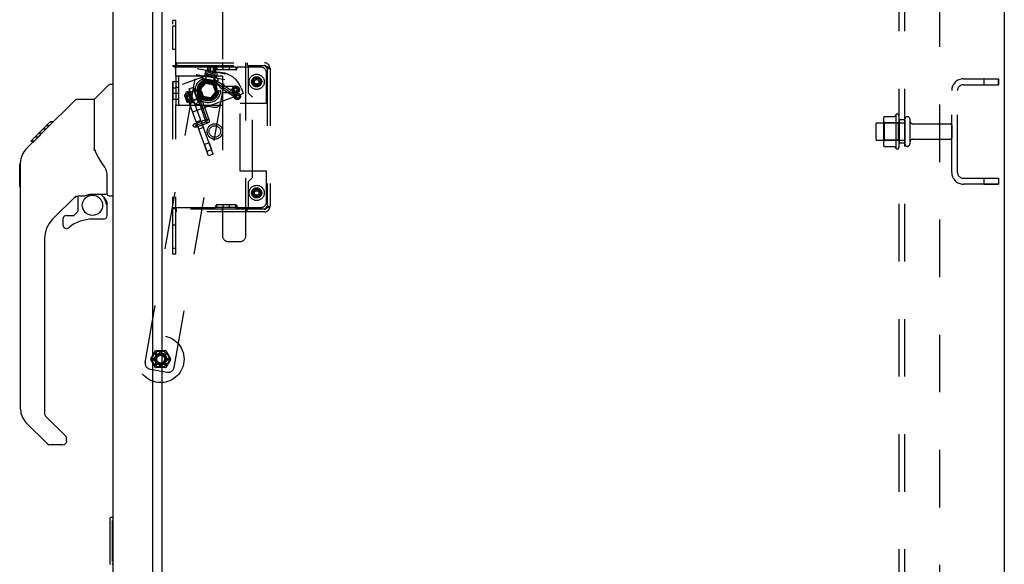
# Model space of a CAD drawing. Header units: inches. Extents: x 0 to 224, y 0 to 145.
# Tile 52 of 63: x 165 to 186, y 44 to 55. Entities that reach past the tile are written whole.
import ezdxf

# ---------------------------------------------------------------- set-up
doc = ezdxf.new("R2010")
doc.units = ezdxf.units.IN
doc.header["$LTSCALE"] = 12.302632
doc.header["$MEASUREMENT"] = 0
doc.linetypes.add('HIDDEN', pattern=[0.2, 0.1, -0.1])
doc.layers.get('0').update_dxf_attribs({"linetype": 'CONTINUOUS'})
for name, color, linetype in [('02___PRT_ALL_AXES', 7, 'CONTINUOUS'), ('03___PRT_ALL_CURVES', 7, 'CONTINUOUS'), ('DEFAULT_2', 8, 'HIDDEN'), ('DIMENSIONS', 7, 'CONTINUOUS')]:
    doc.layers.add(name, color=color, linetype=linetype)
doc.styles.get("Standard").update_dxf_attribs({"font": 'arial.ttf'})
doc.dimstyles.new('DIMSTYLE_2', dxfattribs={"dimtxt": 0.986842, "dimasz": 1.315789, "dimexe": 0.09, "dimexo": 0.07, "dimgap": 0.0375, "dimtad": 0, "dimtih": 1, "dimtoh": 1, "dimzin": 4, "dimdsep": 46, "dimtxsty": 'Standard', "dimblk": '_FILLED', "dimblk1": '_FILLED', "dimblk2": '_FILLED', "dimcen": 0.09, "dimazin": 1, "dimtfac": 1, "dimtdec": 3, "dimtofl": 0, "dimtmove": 0, "dimatfit": 3, "dimldrblk": '_FILLED', "dimfxl": 1, "dimtolj": 1, "dimtzin": 4, "dimarcsym": 0})

# ---------------------------------------------------------------- blocks, each defined once
blk = doc.blocks.new('_FILLED')
at = {"color": 0, "linetype": 'ByBlock'}
blk.add_solid([(0, 0), (-1, 0.2), (-1, -0.2)], dxfattribs=at)
blk = doc.blocks.new('*D12')
at = {"layer": 'DIMENSIONS', "color": 2, "linetype": 'Continuous'}
for p, q in [((166.707, 80.423), (169.936, 80.423)), ((183.411, 80.423), (180.182, 80.423))]:
    blk.add_line(p, q, dxfattribs=at)
at = {"layer": 'DIMENSIONS', "color": 2, "linetype": 'Continuous', "xscale": 1.3157894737, "yscale": 1.3157894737, "zscale": 1.3157894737, "rotation": 180}
blk.add_blockref('_FILLED', (166.707, 80.423), dxfattribs=at)
at = {"layer": 'DIMENSIONS', "color": 2, "linetype": 'Continuous', "xscale": 1.3157894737, "yscale": 1.3157894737, "zscale": 1.3157894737}
blk.add_blockref('_FILLED', (183.411, 80.423), dxfattribs=at)
at = {"layer": 'DIMENSIONS', "color": 2, "linetype": 'Continuous', "insert": (175.059, 80.916), "char_height": 0.98684, "width": 9.25944, "attachment_point": 2, "line_spacing_factor": 0.9}
blk.add_mtext('16.70 USABLE\\PDEPTH', dxfattribs=at)

msp = doc.modelspace()

# ---------------------------------------------------------------- linework, layer by layer
at = {"color": 7, "linetype": 'Continuous'}
for p, q in [((185.661, 86.826), (185.661, 15.076)), ((167.661, 22.232), (167.661, 83.669)), ((166.215, 53.645), (166.512, 53.943)), ((166.603, 53.955), (166.54, 53.955)), ((165.168, 52.992), (165.792, 53.617)), ((165.848, 53.64), (166.209, 53.64)), ((166.209, 53.64), (166.209, 52.535)), ((164.859, 52.751), (165.269, 53.16)), ((165.186, 53.077), (165.252, 53.077)), ((165.269, 53.16), (165.271, 53.162)), ((165.269, 53.161), (165.336, 53.161)), ((165.336, 53.16), (165.269, 53.16)), ((165.271, 53.162), (165.338, 53.162)), ((164.749, 52.573), (165.028, 52.851)), ((165.007, 52.832), (164.941, 52.832)), ((165.027, 52.852), (165.16, 52.985)), ((165.027, 52.918), (165.094, 52.918)), ((165.054, 52.878), (165.028, 52.851)), ((165.176, 53), (165.109, 53)), ((165.168, 52.992), (165.132, 52.957)), ((164.855, 52.746), (164.858, 52.75)), ((164.855, 52.746), (164.922, 52.746)), ((164.858, 52.75), (164.925, 52.75)), ((164.859, 52.751), (164.926, 52.751)), ((164.65, 52.407), (164.641, 52.366)), ((164.664, 52.447), (164.65, 52.407)), ((164.683, 52.484), (164.664, 52.447)), ((164.705, 52.52), (164.683, 52.484)), ((166.229, 52.542), (166.209, 52.598)), ((166.258, 52.475), (166.229, 52.542)), ((164.614, 52.244), (164.634, 52.264)), ((164.614, 51.768), (164.614, 52.244)), ((164.635, 52.325), (164.634, 52.295)), ((164.634, 47.011), (164.634, 52.295)), ((164.641, 52.366), (164.635, 52.325)), ((166.485, 51.612), (166.485, 52.019)), ((164.614, 51.768), (164.634, 51.748)), ((165.82, 51.578), (165.319, 51.076)), ((165.855, 51.568), (165.855, 51.241)), ((165.897, 51.573), (165.985, 51.573)), ((166.162, 51.614), (166.17, 51.614)), ((166.17, 51.614), (166.465, 51.614)), ((166.347, 51.614), (166.427, 51.534)), ((166.524, 51.573), (166.603, 51.573)), ((166.465, 51.395), (166.485, 51.395)), ((166.485, 51.157), (166.485, 51.395)), ((165.618, 51.157), (165.771, 51.157)), ((165.779, 51.161), (165.851, 51.233)), ((165.54, 51.079), (165.54, 50.959)), ((166.406, 51.079), (166.17, 51.079)), ((165.146, 50.659), (165.146, 46.926)), ((165.202, 46.281), (164.749, 46.733)), ((165.169, 46.87), (165.605, 46.435)), ((165.618, 46.336), (165.618, 46.401)), ((165.257, 46.258), (165.54, 46.258)), ((166.543, 44.686), (166.543, 43.716)), ((166.603, 44.701), (166.558, 44.701)), ((166.589, 44.601), (166.589, 43.801))]:
    msp.add_line(p, q, dxfattribs=at)
at = {"color": 3, "linetype": 'Continuous'}
for p, q in [((167.457, 21.825), (167.457, 84.077)), ((166.603, 83.954), (166.603, 21.947))]:
    msp.add_line(p, q, dxfattribs=at)
at = {"color": 7, "linetype": 'Continuous'}
for points in [[(165.792, 53.617), (165.8, 53.623), (165.808, 53.629), (165.818, 53.634), (165.827, 53.637), (165.838, 53.639), (165.848, 53.64)], [(165.132, 52.957), (165.11, 52.934), (165.088, 52.912), (165.054, 52.878)], [(164.749, 52.573), (164.73, 52.552), (164.705, 52.52)], [(166.431, 52.19), (166.383, 52.26), (166.334, 52.337), (166.293, 52.407), (166.258, 52.475)], [(166.485, 52.019), (166.484, 52.042), (166.479, 52.077), (166.47, 52.112), (166.458, 52.144), (166.442, 52.173), (166.431, 52.19)], [(165.985, 51.573), (165.993, 51.573), (166.002, 51.575), (166.011, 51.578), (166.023, 51.582), (166.036, 51.587), (166.051, 51.592), (166.068, 51.598), (166.085, 51.603), (166.104, 51.607), (166.124, 51.611), (166.143, 51.613), (166.162, 51.614)], [(166.421, 51.529), (166.419, 51.527), (166.413, 51.52)], [(166.465, 51.395), (166.464, 51.409), (166.462, 51.423), (166.46, 51.436), (166.456, 51.45), (166.451, 51.463), (166.445, 51.476), (166.438, 51.488), (166.431, 51.499), (166.422, 51.51), (166.413, 51.52)], [(166.427, 51.534), (166.427, 51.534), (166.426, 51.534), (166.425, 51.533), (166.424, 51.532), (166.421, 51.529)], [(166.588, 44.637), (166.588, 44.631), (166.589, 44.625), (166.589, 44.619), (166.589, 44.613), (166.589, 44.607), (166.589, 44.601)], [(166.589, 43.801), (166.589, 43.794), (166.589, 43.788), (166.589, 43.782), (166.589, 43.776), (166.588, 43.77), (166.588, 43.764)]]:
    msp.add_lwpolyline(points, dxfattribs=at)
msp.add_circle((166.17, 51.374), 0.217, dxfattribs=at)
for centre, radius, start, end in [((166.54, 53.915), 0.0394, 90, 135), ((166.229, 53.631), 0.0197, 135, 180), ((165.897, 51.376), 0.197, 90, 127.4405), ((166.465, 51.634), 0.0197, 270, 360), ((166.524, 51.612), 0.0394, 180, 270), ((166.288, 51.395), 0.197, 0, 45), ((165.618, 51.079), 0.0787, 90, 180), ((165.771, 51.169), 0.0118, 270, 315), ((165.843, 51.241), 0.0118, 315, 360), ((166.406, 51.157), 0.0787, 270, 360), ((165.737, 50.659), 0.591, 135, 180), ((165.618, 50.959), 0.0787, 180, 309.5212), ((166.17, 50.291), 0.787, 90, 129.5212), ((165.028, 47.011), 0.394, 180, 225), ((165.225, 46.926), 0.0787, 180, 225), ((165.54, 46.336), 0.0787, 270, 360), ((165.571, 46.401), 0.0472, 0, 45), ((165.257, 46.336), 0.0787, 225, 270), ((166.558, 44.686), 0.015, 90, 180), ((166.588, 44.686), 0.015, 0, 90), ((166.558, 43.716), 0.015, 180, 270), ((166.588, 43.716), 0.015, 270, 360)]:
    msp.add_arc(centre, radius, start, end, dxfattribs=at)
at = {"layer": '02___PRT_ALL_AXES', "color": 8, "linetype": 'HIDDEN'}
for p, q in [((167.89, 54.701), (167.89, 55.201)), ((167.95, 55.201), (167.89, 55.201)), ((167.95, 54.701), (167.95, 55.201)), ((167.95, 54.701), (167.89, 54.701)), ((168.963, 54.266), (168.963, 54.326)), ((169.099, 54.326), (168.963, 54.326)), ((169.099, 54.266), (169.099, 54.326)), ((169.495, 54.36), (169.495, 53.78)), ((168.524, 54.148), (168.51, 54.069)), ((168.524, 54.148), (168.859, 54.089)), ((168.59, 54.263), (168.568, 54.14)), ((168.578, 54.193), (168.569, 54.14)), ((168.578, 54.193), (168.823, 54.15)), ((168.836, 54.22), (168.59, 54.263)), ((168.836, 54.22), (168.814, 54.096)), ((168.823, 54.15), (168.814, 54.097)), ((169.099, 54.266), (168.963, 54.266)), ((169.89, 53.546), (169.89, 54.201)), ((167.89, 54.013), (167.89, 53.638)), ((168.01, 54.013), (167.89, 54.013)), ((167.89, 53.881), (167.95, 53.881)), ((167.95, 54.013), (167.95, 53.638)), ((168.01, 53.89), (167.95, 53.89)), ((168.01, 54.013), (168.01, 53.638)), ((168.24, 53.861), (168.316, 53.889)), ((168.575, 54.003), (168.453, 53.858)), ((168.761, 53.971), (168.575, 54.003)), ((168.826, 53.793), (168.761, 53.971)), ((168.859, 54.089), (168.845, 54.01)), ((185.223, 54.076), (185.536, 54.076)), ((185.223, 54.076), (185.223, 53.951)), ((185.223, 53.951), (185.536, 53.951)), ((185.536, 54.076), (185.536, 53.951)), ((167.89, 53.77), (167.95, 53.77)), ((168.01, 53.762), (167.95, 53.762)), ((168.256, 53.819), (168.158, 53.783)), ((168.158, 53.783), (168.244, 53.548)), ((168.205, 53.8), (168.256, 53.819)), ((168.29, 53.566), (168.205, 53.8)), ((168.357, 53.542), (168.24, 53.861)), ((168.453, 53.858), (168.518, 53.681)), ((168.518, 53.681), (168.704, 53.648)), ((168.704, 53.648), (168.826, 53.793)), ((169.59, 53.685), (169.495, 53.78)), ((169.59, 51.967), (169.59, 53.685)), ((184.536, 52.076), (184.536, 53.826)), ((184.661, 52.076), (184.661, 53.826)), ((168.01, 53.638), (167.89, 53.638)), ((168.341, 53.584), (168.244, 53.548)), ((168.29, 53.566), (168.341, 53.585)), ((168.357, 53.542), (168.432, 53.569)), ((169.33, 52.106), (169.33, 53.546)), ((169.89, 53.546), (169.33, 53.546)), ((183.341, 53.307), (183.341, 52.595)), ((183.411, 53.201), (183.411, 53.285)), ((168.487, 53.185), (168.389, 53.15)), ((168.389, 53.15), (168.442, 53.003)), ((168.54, 53.039), (168.442, 53.003)), ((168.487, 53.185), (168.54, 53.039)), ((182.941, 53.134), (183.536, 53.134)), ((183.536, 53.201), (183.411, 53.201)), ((183.411, 53.201), (183.411, 52.701)), ((183.536, 53.201), (183.536, 52.701)), ((183.704, 53.117), (184.506, 53.117)), ((168.661, 52.706), (168.563, 52.67)), ((168.563, 52.67), (168.617, 52.524)), ((168.661, 52.706), (168.714, 52.559)), ((182.941, 52.768), (183.536, 52.768)), ((183.536, 52.701), (183.411, 52.701)), ((183.411, 52.617), (183.411, 52.701)), ((183.704, 52.785), (184.506, 52.785)), ((168.714, 52.559), (168.617, 52.524)), ((169.89, 52.106), (169.33, 52.106)), ((169.89, 51.451), (169.89, 52.106)), ((169.495, 51.872), (169.59, 51.967)), ((169.495, 51.872), (169.495, 51.292)), ((185.223, 51.951), (185.536, 51.951)), ((185.223, 51.951), (185.223, 51.826)), ((185.223, 51.826), (185.536, 51.826)), ((185.536, 51.951), (185.536, 51.826)), ((168.963, 51.326), (168.963, 51.386)), ((169.099, 51.386), (168.963, 51.386)), ((169.099, 51.326), (169.099, 51.386)), ((169.099, 51.326), (168.963, 51.326)), ((167.89, 50.451), (167.89, 50.951)), ((167.95, 50.951), (167.89, 50.951)), ((167.95, 50.451), (167.95, 50.951)), ((167.95, 50.451), (167.89, 50.451))]:
    msp.add_line(p, q, dxfattribs=at)
at = {"layer": '02___PRT_ALL_AXES', "color": 7, "linetype": 'Continuous'}
msp.add_line((166.543, 44.686), (166.543, 43.716), dxfattribs=at)
at = {"layer": '02___PRT_ALL_AXES', "color": 8, "linetype": 'HIDDEN'}
for points in [[(168.722, 53.986), (168.716, 53.988), (168.711, 53.991), (168.705, 53.993), (168.7, 53.995), (168.694, 53.997), (168.688, 53.999), (168.683, 54), (168.677, 54.002), (168.671, 54.003), (168.665, 54.004), (168.659, 54.005), (168.653, 54.005), (168.647, 54.006), (168.641, 54.006), (168.635, 54.006), (168.629, 54.005), (168.623, 54.005), (168.617, 54.004)], [(168.722, 53.986), (168.716, 53.988), (168.711, 53.989), (168.705, 53.991), (168.699, 53.993), (168.694, 53.994), (168.688, 53.995), (168.682, 53.997), (168.676, 53.998), (168.67, 53.999), (168.664, 54), (168.658, 54.001), (168.652, 54.002), (168.647, 54.002), (168.641, 54.003), (168.635, 54.003), (168.629, 54.004), (168.623, 54.004), (168.617, 54.004)]]:
    msp.add_lwpolyline(points, dxfattribs=at)
for centre, radius in [((169.68, 54.013), 0.108), ((169.685, 54.013), 0.1), ((169.68, 54.013), 0.0845), ((169.68, 54.013), 0.08), ((168.64, 53.826), 0.211), ((168.64, 53.826), 0.18), ((168.64, 53.826), 0.164), ((169.233, 53.842), 0.078), ((169.233, 53.842), 0.065), ((169.265, 53.701), 0.068), ((168.786, 52.951), 0.124), ((169.68, 51.638), 0.108), ((169.685, 51.638), 0.1), ((169.68, 51.638), 0.0845), ((169.68, 51.638), 0.08), ((167.628, 48.086), 0.0965)]:
    msp.add_circle(centre, radius, dxfattribs=at)
for centre, radius, start, end in [((169.233, 53.842), 0.0325, 199.7832, 160.2168), ((183.941, 52.951), 0.698, 149.3369, 152.3186), ((183.372, 53.285), 0.0384, 0, 145.5503), ((183.941, 52.951), 0.698, 207.6814, 210.6631), ((183.372, 52.617), 0.0384, 214.4497, 360)]:
    msp.add_arc(centre, radius, start, end, dxfattribs=at)
at = {"layer": '03___PRT_ALL_CURVES', "color": 8, "linetype": 'HIDDEN'}
for p, q in [((168.765, 54.026), (169.265, 53.701)), ((168.628, 53.174), (168.423, 53.757)), ((168.364, 53.081), (168.628, 53.174))]:
    msp.add_line(p, q, dxfattribs=at)
msp.add_circle((168.64, 53.833), 0.23, dxfattribs=at)
at = {"layer": 'DEFAULT_2', "color": 8, "linetype": 'HIDDEN'}
for p, q in [((183.411, 23.107), (183.411, 82.794)), ((183.536, 23.107), (183.536, 82.794)), ((184.286, 25.232), (184.286, 80.669)), ((168.949, 55.725), (168.949, 53.92)), ((169.449, 50.725), (169.449, 55.725)), ((167.89, 50.326), (167.89, 55.326)), ((167.95, 55.326), (167.89, 55.326)), ((167.95, 54.138), (167.95, 55.326)), ((167.95, 54.352), (167.89, 54.352)), ((167.895, 54.343), (167.892, 54.345)), ((167.897, 54.34), (167.895, 54.343)), ((168.791, 54.326), (167.919, 54.326)), ((167.958, 54.339), (167.956, 54.341)), ((167.965, 54.42), (167.965, 54.36)), ((167.965, 54.42), (169.845, 54.42)), ((167.965, 54.36), (169.495, 54.36)), ((168.592, 54.039), (168.645, 54.34)), ((168.668, 54.336), (168.647, 54.217)), ((168.803, 54.322), (168.656, 54.348)), ((168.658, 54.347), (168.668, 54.336)), ((168.787, 54.314), (168.668, 54.336)), ((168.698, 54.33), (168.677, 54.212)), ((168.694, 54.341), (168.698, 54.33)), ((168.757, 54.32), (168.736, 54.202)), ((168.765, 54.329), (168.757, 54.32)), ((168.758, 54.01), (168.811, 54.31)), ((168.787, 54.314), (168.766, 54.196)), ((168.8, 54.322), (168.787, 54.314)), ((168.804, 54.294), (168.802, 54.3)), ((168.828, 54.326), (168.828, 54.266)), ((169.234, 54.326), (168.828, 54.326)), ((168.949, 54.42), (168.949, 54.36)), ((169.234, 54.326), (169.234, 54.266)), ((169.242, 54.322), (169.244, 54.323)), ((169.254, 54.325), (169.258, 54.325)), ((169.765, 54.326), (169.27, 54.326)), ((169.48, 54.42), (169.48, 54.36)), ((169.495, 54.36), (169.845, 54.36)), ((169.902, 54.3), (169.959, 54.3)), ((169.905, 54.3), (169.905, 51.352)), ((169.959, 54.3), (169.965, 54.3)), ((169.965, 54.3), (169.965, 51.352)), ((167.298, 48.017), (168.405, 54.296)), ((167.914, 47.909), (169.021, 54.187)), ((167.95, 54.138), (167.95, 53.513)), ((167.95, 54.138), (168.95, 54.138)), ((168.01, 54.138), (168.01, 53.513)), ((168.094, 53.96), (168.705, 54.182)), ((168.384, 54.172), (168.999, 54.064)), ((168.405, 54.296), (169.021, 54.187)), ((168.605, 54.178), (168.584, 54.056)), ((168.605, 54.178), (168.597, 54.19)), ((168.597, 54.19), (168.804, 54.153)), ((168.792, 54.145), (168.605, 54.178)), ((168.647, 54.217), (168.766, 54.196)), ((168.792, 54.145), (168.771, 54.023)), ((168.792, 54.145), (168.804, 54.153)), ((168.828, 54.266), (168.828, 54.265)), ((169.234, 54.266), (168.828, 54.266)), ((168.95, 54.138), (168.95, 53.513)), ((169.234, 54.266), (169.234, 54.265)), ((168.65, 52.433), (168.094, 53.96)), ((168.747, 52.468), (168.192, 53.995)), ((168.316, 53.889), (168.432, 53.569)), ((168.328, 53.883), (168.316, 53.889)), ((168.328, 53.883), (168.438, 53.582)), ((168.453, 53.858), (168.575, 54.003)), ((168.578, 53.995), (168.462, 53.857)), ((168.584, 53.979), (168.479, 53.854)), ((168.518, 54.057), (168.51, 54.069)), ((168.845, 54.01), (168.51, 54.069)), ((168.833, 54.002), (168.518, 54.057)), ((168.584, 54.056), (168.572, 54.048)), ((168.575, 54.003), (168.761, 53.971)), ((168.578, 53.995), (168.584, 53.979)), ((168.756, 53.964), (168.578, 53.995)), ((168.745, 53.951), (168.584, 53.979)), ((168.664, 53.966), (168.592, 54.039)), ((168.758, 54.01), (168.592, 54.039)), ((168.664, 53.966), (168.758, 54.01)), ((168.756, 53.964), (168.745, 53.951)), ((168.745, 53.951), (168.8, 53.797)), ((168.817, 53.794), (168.756, 53.964)), ((168.761, 53.971), (168.826, 53.793)), ((168.771, 54.023), (168.779, 54.011)), ((168.787, 54.059), (169.286, 53.734)), ((168.833, 54.002), (168.845, 54.01)), ((168.901, 53.892), (168.898, 53.897)), ((168.903, 53.889), (169.243, 53.668)), ((168.949, 53.92), (169.219, 53.92)), ((169.346, 53.883), (169.388, 53.766)), ((184.786, 54.076), (185.536, 54.076)), ((184.786, 53.951), (185.536, 53.951)), ((185.536, 53.951), (185.536, 54.076)), ((168.138, 53.722), (168.189, 53.582)), ((168.139, 53.72), (168.152, 53.712)), ((168.43, 53.839), (168.144, 53.735)), ((168.151, 53.686), (168.162, 53.684)), ((168.152, 53.712), (168.265, 53.753)), ((168.152, 53.712), (168.193, 53.598)), ((168.162, 53.684), (168.275, 53.725)), ((168.183, 53.627), (168.296, 53.668)), ((168.488, 53.681), (168.202, 53.576)), ((168.284, 53.584), (168.212, 53.782)), ((168.225, 53.776), (168.212, 53.782)), ((168.225, 53.776), (168.341, 53.818)), ((168.225, 53.776), (168.29, 53.597)), ((168.306, 53.639), (168.265, 53.753)), ((168.308, 53.372), (169.388, 53.766)), ((168.341, 53.818), (168.347, 53.831)), ((168.429, 53.74), (168.391, 53.727)), ((168.391, 53.727), (168.591, 53.161)), ((168.43, 53.839), (168.488, 53.681)), ((168.516, 53.781), (168.43, 53.839)), ((168.518, 53.681), (168.453, 53.858)), ((168.462, 53.857), (168.524, 53.687)), ((168.462, 53.857), (168.479, 53.854)), ((168.479, 53.854), (168.535, 53.701)), ((168.516, 53.781), (168.488, 53.681)), ((168.704, 53.648), (168.518, 53.681)), ((168.524, 53.687), (168.535, 53.701)), ((168.524, 53.687), (168.701, 53.656)), ((168.695, 53.672), (168.535, 53.701)), ((168.8, 53.797), (168.695, 53.672)), ((168.701, 53.656), (168.695, 53.672)), ((168.701, 53.656), (168.817, 53.794)), ((168.826, 53.793), (168.704, 53.648)), ((168.817, 53.794), (168.8, 53.797)), ((168.949, 53.78), (168.949, 50.725)), ((169.219, 53.78), (168.949, 53.78)), ((169.171, 53.853), (169.202, 53.853)), ((169.171, 53.831), (169.202, 53.831)), ((167.95, 50.326), (167.95, 53.513)), ((167.95, 53.513), (168.95, 53.513)), ((168.176, 53.618), (168.183, 53.627)), ((168.188, 53.584), (168.193, 53.598)), ((168.193, 53.598), (168.306, 53.639)), ((168.29, 53.597), (168.284, 53.584)), ((168.29, 53.597), (168.406, 53.64)), ((168.398, 53.535), (168.767, 53.47)), ((168.406, 53.64), (168.419, 53.634)), ((168.438, 53.582), (168.432, 53.569)), ((168.524, 53.59), (168.522, 53.592)), ((168.524, 53.59), (168.666, 53.187)), ((183.096, 53.27), (183.314, 53.27)), ((168.351, 53.118), (168.615, 53.212)), ((168.377, 53.044), (168.641, 53.137)), ((182.911, 53.104), (182.911, 52.798)), ((183.075, 53.206), (183.075, 52.695)), ((183.095, 53.134), (183.075, 53.154)), ((183.391, 53.134), (183.095, 53.134)), ((183.095, 53.134), (183.095, 52.767)), ((183.391, 53.134), (183.411, 53.154)), ((183.391, 53.134), (183.391, 52.767)), ((183.642, 53.215), (183.642, 52.686)), ((184.536, 53.087), (184.536, 52.815)), ((183.095, 52.767), (183.075, 52.747)), ((183.391, 52.767), (183.095, 52.767)), ((183.096, 52.632), (183.314, 52.632)), ((183.391, 52.767), (183.411, 52.747)), ((168.747, 52.468), (168.65, 52.433)), ((184.786, 51.951), (185.536, 51.951)), ((185.536, 51.826), (184.786, 51.826)), ((185.536, 51.951), (185.536, 51.826)), ((168.828, 51.326), (168.828, 51.386)), ((168.828, 51.386), (168.828, 51.386)), ((169.234, 51.386), (168.828, 51.386)), ((169.234, 51.326), (169.234, 51.386)), ((169.234, 51.386), (169.234, 51.386)), ((167.95, 51.299), (167.89, 51.299)), ((167.892, 51.306), (167.891, 51.304)), ((167.895, 51.309), (167.892, 51.306)), ((167.903, 51.315), (167.9, 51.313)), ((167.913, 51.321), (167.91, 51.319)), ((167.919, 51.326), (167.916, 51.323)), ((167.919, 51.326), (168.791, 51.326)), ((167.965, 51.232), (167.965, 51.292)), ((169.495, 51.292), (167.965, 51.292)), ((169.845, 51.232), (167.965, 51.232)), ((169.234, 51.326), (168.828, 51.326)), ((168.949, 51.232), (168.949, 51.292)), ((169.27, 51.326), (169.765, 51.326)), ((169.48, 51.232), (169.48, 51.292)), ((169.845, 51.292), (169.495, 51.292)), ((169.902, 51.352), (169.959, 51.352)), ((169.959, 51.352), (169.965, 51.352)), ((169.074, 50.6), (169.324, 50.6)), ((167.95, 50.326), (167.89, 50.326)), ((167.421, 48.091), (167.52, 48.263)), ((167.528, 48.268), (167.727, 48.268)), ((167.53, 48.205), (167.552, 48.183)), ((167.613, 48.208), (167.613, 48.24)), ((167.643, 48.24), (167.643, 48.208)), ((167.703, 48.183), (167.726, 48.205)), ((167.736, 48.263), (167.835, 48.091)), ((167.52, 47.909), (167.421, 48.081)), ((167.474, 48.101), (167.506, 48.101)), ((167.474, 48.071), (167.506, 48.071)), ((167.508, 48.184), (167.531, 48.162)), ((167.508, 47.988), (167.531, 48.011)), ((167.53, 47.967), (167.552, 47.99)), ((167.703, 47.99), (167.726, 47.967)), ((167.724, 48.162), (167.747, 48.184)), ((167.724, 48.011), (167.747, 47.988)), ((167.835, 48.081), (167.736, 47.909)), ((167.749, 48.101), (167.781, 48.101)), ((167.749, 48.071), (167.781, 48.071)), ((167.4, 47.873), (167.769, 47.807)), ((167.727, 47.904), (167.528, 47.904)), ((167.613, 47.933), (167.613, 47.965)), ((167.643, 47.965), (167.643, 47.933))]:
    msp.add_line(p, q, dxfattribs=at)
for points in [[(167.892, 54.345), (167.891, 54.347), (167.89, 54.35), (167.89, 54.352)], [(167.907, 54.335), (167.903, 54.337), (167.9, 54.338), (167.897, 54.34)], [(167.916, 54.328), (167.913, 54.33), (167.91, 54.332), (167.907, 54.335), (167.903, 54.337)], [(167.919, 54.326), (167.916, 54.328), (167.913, 54.33), (167.91, 54.332)], [(167.964, 54.326), (167.964, 54.328), (167.964, 54.33), (167.963, 54.333), (167.962, 54.335), (167.96, 54.337), (167.958, 54.339), (167.956, 54.341), (167.954, 54.343), (167.952, 54.345), (167.951, 54.347), (167.95, 54.35), (167.95, 54.352)], [(168.8, 54.307), (168.797, 54.314), (168.794, 54.32), (168.791, 54.326)], [(168.802, 54.3), (168.8, 54.307), (168.797, 54.314), (168.794, 54.32), (168.791, 54.326)], [(168.804, 54.325), (168.8, 54.325), (168.796, 54.325), (168.791, 54.326)], [(168.817, 54.323), (168.816, 54.323), (168.814, 54.324), (168.812, 54.324), (168.81, 54.324), (168.807, 54.325), (168.804, 54.325), (168.8, 54.325), (168.796, 54.325)], [(168.825, 54.323), (168.823, 54.323), (168.822, 54.322), (168.821, 54.322), (168.82, 54.322), (168.82, 54.322), (168.819, 54.322), (168.817, 54.323)], [(168.828, 54.324), (168.825, 54.323), (168.823, 54.323), (168.822, 54.322), (168.821, 54.322)], [(169.234, 54.324), (169.236, 54.323), (169.238, 54.323), (169.239, 54.322), (169.24, 54.322), (169.241, 54.322), (169.242, 54.322), (169.242, 54.322)], [(169.236, 54.323), (169.238, 54.323), (169.239, 54.322), (169.24, 54.322)], [(169.243, 54.323), (169.244, 54.323), (169.246, 54.323), (169.247, 54.324), (169.249, 54.324), (169.251, 54.324), (169.254, 54.325), (169.258, 54.325), (169.261, 54.325), (169.266, 54.325)], [(169.255, 54.288), (169.257, 54.294), (169.259, 54.3), (169.262, 54.307)], [(169.261, 54.325), (169.266, 54.325), (169.27, 54.326)], [(169.262, 54.307), (169.264, 54.314), (169.267, 54.32), (169.27, 54.326)], [(169.902, 54.3), (169.899, 54.306), (169.895, 54.312), (169.891, 54.318), (169.886, 54.324), (169.88, 54.33), (169.874, 54.336), (169.867, 54.342), (169.86, 54.348), (169.852, 54.354), (169.845, 54.36)], [(169.959, 54.3), (169.953, 54.306), (169.946, 54.312), (169.937, 54.318), (169.927, 54.324), (169.915, 54.33), (169.902, 54.336), (169.889, 54.342), (169.875, 54.348), (169.86, 54.354), (169.845, 54.36)], [(168.809, 54.282), (168.807, 54.288), (168.804, 54.294)], [(168.828, 54.265), (168.825, 54.265), (168.822, 54.265), (168.819, 54.267), (168.816, 54.27), (168.813, 54.273), (168.811, 54.277), (168.809, 54.282), (168.807, 54.288)], [(169.234, 54.265), (169.237, 54.265), (169.24, 54.265), (169.243, 54.267), (169.245, 54.27), (169.248, 54.273), (169.25, 54.277), (169.253, 54.282), (169.255, 54.288)], [(168.898, 53.897), (168.896, 53.899), (168.894, 53.902), (168.891, 53.906), (168.888, 53.91), (168.885, 53.914), (168.882, 53.918), (168.879, 53.922), (168.875, 53.927), (168.871, 53.932), (168.867, 53.937), (168.862, 53.942), (168.857, 53.947), (168.853, 53.952), (168.848, 53.957), (168.843, 53.963), (168.837, 53.968), (168.832, 53.973), (168.826, 53.978), (168.821, 53.983), (168.815, 53.989), (168.809, 53.994), (168.803, 53.998), (168.797, 54.003), (168.791, 54.008), (168.785, 54.013), (168.778, 54.017), (168.772, 54.022), (168.765, 54.026)], [(168.903, 53.889), (168.903, 53.89), (168.901, 53.892)], [(168.429, 53.74), (168.432, 53.733), (168.435, 53.726), (168.438, 53.719)], [(168.522, 53.592), (168.519, 53.595), (168.517, 53.597), (168.515, 53.6), (168.513, 53.602), (168.51, 53.606), (168.507, 53.609), (168.504, 53.613), (168.501, 53.617), (168.497, 53.622), (168.493, 53.626), (168.49, 53.631), (168.486, 53.637), (168.482, 53.642), (168.478, 53.648), (168.474, 53.653), (168.47, 53.659), (168.467, 53.666), (168.463, 53.672), (168.459, 53.678), (168.455, 53.685), (168.452, 53.691), (168.448, 53.698), (168.445, 53.705), (168.441, 53.712), (168.438, 53.719)], [(183.087, 53.264), (183.088, 53.265), (183.089, 53.266), (183.09, 53.267), (183.091, 53.268), (183.093, 53.269), (183.095, 53.269), (183.096, 53.27)], [(183.323, 53.275), (183.323, 53.275), (183.323, 53.274), (183.323, 53.274), (183.322, 53.274), (183.322, 53.273), (183.322, 53.273), (183.322, 53.273), (183.321, 53.273), (183.321, 53.272), (183.321, 53.272), (183.32, 53.272), (183.32, 53.271), (183.319, 53.271), (183.318, 53.27), (183.318, 53.27), (183.317, 53.27), (183.315, 53.27), (183.314, 53.27)], [(183.087, 52.638), (183.088, 52.636), (183.089, 52.635), (183.09, 52.634), (183.091, 52.633), (183.093, 52.632), (183.095, 52.632), (183.096, 52.632)], [(183.314, 52.632), (183.315, 52.632), (183.317, 52.631), (183.318, 52.631), (183.318, 52.631), (183.319, 52.63), (183.32, 52.63), (183.32, 52.63), (183.321, 52.629), (183.321, 52.629), (183.321, 52.629), (183.322, 52.628), (183.322, 52.628), (183.322, 52.628), (183.322, 52.628), (183.323, 52.627), (183.323, 52.627), (183.323, 52.627), (183.323, 52.626)], [(168.828, 51.386), (168.825, 51.386), (168.822, 51.386), (168.819, 51.384), (168.816, 51.382), (168.813, 51.378), (168.811, 51.374), (168.809, 51.369), (168.807, 51.364), (168.804, 51.358), (168.802, 51.351), (168.8, 51.344), (168.797, 51.338), (168.794, 51.331), (168.791, 51.326)], [(169.234, 51.386), (169.237, 51.386), (169.24, 51.386), (169.243, 51.384), (169.245, 51.382), (169.248, 51.378), (169.25, 51.374), (169.253, 51.369), (169.255, 51.364), (169.257, 51.358), (169.259, 51.351), (169.262, 51.344), (169.264, 51.338), (169.267, 51.331), (169.27, 51.326)], [(167.891, 51.304), (167.89, 51.302), (167.89, 51.299)], [(167.919, 51.326), (167.916, 51.323), (167.913, 51.321), (167.91, 51.319), (167.907, 51.317), (167.903, 51.315), (167.9, 51.313), (167.897, 51.311), (167.895, 51.309)], [(167.954, 51.308), (167.952, 51.306), (167.951, 51.304), (167.95, 51.302), (167.95, 51.299)], [(167.958, 51.312), (167.956, 51.31), (167.954, 51.308), (167.952, 51.306)], [(167.964, 51.326), (167.964, 51.323), (167.964, 51.321), (167.963, 51.319), (167.962, 51.316), (167.96, 51.314), (167.958, 51.312), (167.956, 51.31)], [(168.819, 51.329), (168.817, 51.328), (168.816, 51.328), (168.814, 51.328), (168.812, 51.327), (168.81, 51.327), (168.807, 51.327), (168.804, 51.326), (168.8, 51.326), (168.796, 51.326), (168.791, 51.326)], [(168.828, 51.327), (168.825, 51.328), (168.823, 51.329), (168.822, 51.329), (168.821, 51.329), (168.82, 51.329), (168.82, 51.329), (168.819, 51.329)], [(169.234, 51.327), (169.236, 51.328), (169.238, 51.329), (169.239, 51.329), (169.24, 51.329), (169.241, 51.329), (169.242, 51.329), (169.242, 51.329), (169.244, 51.328)], [(169.244, 51.328), (169.246, 51.328), (169.247, 51.328), (169.249, 51.327), (169.251, 51.327), (169.254, 51.327), (169.258, 51.326), (169.261, 51.326), (169.266, 51.326), (169.27, 51.326)], [(169.902, 51.352), (169.899, 51.346), (169.895, 51.34), (169.891, 51.334), (169.886, 51.328), (169.88, 51.322), (169.874, 51.316), (169.867, 51.31), (169.86, 51.304), (169.852, 51.298), (169.845, 51.292)], [(169.959, 51.352), (169.953, 51.346), (169.946, 51.34), (169.937, 51.334), (169.927, 51.328), (169.915, 51.322), (169.902, 51.316), (169.889, 51.31), (169.875, 51.304), (169.86, 51.298), (169.845, 51.292)]]:
    msp.add_lwpolyline(points, dxfattribs=at)
for centre, radius in [((168.64, 53.833), 0.27), ((169.68, 54.013), 0.163), ((169.68, 54.013), 0.108), ((169.68, 54.013), 0.08), ((169.68, 54.013), 0.078), ((168.64, 53.833), 0.191), ((169.68, 54.013), 0.0485), ((169.265, 53.701), 0.0395), ((168.364, 53.081), 0.0395), ((168.628, 53.174), 0.0395), ((168.786, 52.951), 0.164), ((168.786, 52.951), 0.124), ((169.68, 51.638), 0.163), ((169.68, 51.638), 0.108), ((169.68, 51.638), 0.08), ((169.68, 51.638), 0.078), ((169.68, 51.638), 0.0485), ((167.628, 48.086), 0.5), ((167.628, 48.086), 0.175), ((167.628, 48.086), 0.128), ((167.628, 48.086), 0.11), ((167.628, 48.086), 0.1), ((167.628, 48.086), 0.095), ((167.628, 48.086), 0.094), ((167.628, 48.086), 0.084)]:
    msp.add_circle(centre, radius, dxfattribs=at)
for centre, radius, start, end in [((168.654, 54.338), 0.01, 80, 170), ((168.801, 54.312), 0.01, 350, 80), ((169.765, 54.201), 0.125, 0, 90), ((169.845, 54.3), 0.12, 0, 90), ((169.845, 54.3), 0.06, 0, 90), ((168.876, 53.712), 0.5, 20, 110), ((169.233, 53.842), 0.0625, 190.1369, 169.8631), ((169.233, 53.842), 0.0525, 192.0944, 167.9056), ((169.233, 53.842), 0.0475, 193.39, 166.61), ((169.219, 53.85), 0.07, 270, 90), ((184.786, 53.826), 0.25, 90, 180), ((184.786, 53.826), 0.125, 90, 180), ((168.147, 53.726), 0.01, 110, 200), ((168.42, 53.658), 0.125, 170, 260), ((168.198, 53.586), 0.01, 200, 290), ((168.789, 53.593), 0.125, 260, 350), ((183.216, 53.206), 0.141, 156.05, 180), ((183.589, 53.215), 0.053, 0, 180), ((182.941, 53.104), 0.03, 90, 180), ((183.704, 53.179), 0.0625, 180, 270), ((184.506, 53.087), 0.03, 0, 90), ((182.941, 52.798), 0.03, 180, 270), ((183.216, 52.695), 0.141, 180, 203.95), ((183.589, 52.686), 0.053, 180, 360), ((183.704, 52.722), 0.0625, 90, 180), ((184.506, 52.815), 0.03, 270, 360), ((184.786, 52.076), 0.25, 180, 270), ((184.786, 52.076), 0.125, 180, 270), ((169.765, 51.451), 0.125, 270, 360), ((169.845, 51.352), 0.12, 270, 360), ((169.845, 51.352), 0.06, 270, 360), ((169.074, 50.725), 0.125, 180, 270), ((169.324, 50.725), 0.125, 270, 360), ((167.628, 48.086), 0.154, 129.4236, 140.5764), ((167.528, 48.258), 0.01, 90, 150), ((167.628, 48.086), 0.122, 97.0335, 127.9665), ((167.628, 48.086), 0.154, 84.4236, 95.5764), ((167.628, 48.086), 0.122, 52.0335, 82.9665), ((167.628, 48.086), 0.154, 39.4236, 50.5764), ((167.727, 48.258), 0.01, 30, 90), ((167.421, 47.996), 0.125, 170, 260), ((167.429, 48.086), 0.01, 150, 210), ((167.628, 48.086), 0.154, 174.4236, 185.5764), ((167.628, 48.086), 0.122, 142.0335, 172.9665), ((167.628, 48.086), 0.122, 187.0335, 217.9665), ((167.628, 48.086), 0.154, 219.4236, 230.5764), ((167.628, 48.086), 0.122, 232.0335, 262.9665), ((167.628, 48.086), 0.122, 277.0335, 307.9665), ((167.628, 48.086), 0.122, 7.0335, 37.9665), ((167.628, 48.086), 0.122, 322.0335, 352.9665), ((167.628, 48.086), 0.154, 309.4236, 320.5764), ((167.628, 48.086), 0.154, 354.4236, 5.5764), ((167.826, 48.086), 0.01, 330, 30), ((167.528, 47.914), 0.01, 210, 270), ((167.628, 48.086), 0.154, 264.4236, 275.5764), ((167.727, 47.914), 0.01, 270, 330), ((167.791, 47.931), 0.125, 260, 350)]:
    msp.add_arc(centre, radius, start, end, dxfattribs=at)

# ---------------------------------------------------------------- dimensions: what is measured, and where the dimension line sits
at = {"layer": 'DIMENSIONS', "color": 2, "linetype": 'Continuous'}
dim = msp.add_linear_dim(base=(166.707, 80.423), p1=(183.411, 80.919), p2=(166.707, 22.641), angle=180, text='<> USABLE\\PDEPTH', dimstyle='DIMSTYLE_2', dxfattribs=at)
dim.commit()
dim.dimension.update_dxf_attribs({"geometry": '*D12', "text_midpoint": (175.059, 79.682), "dimtype": 160})

doc.saveas('drawing.dxf')
